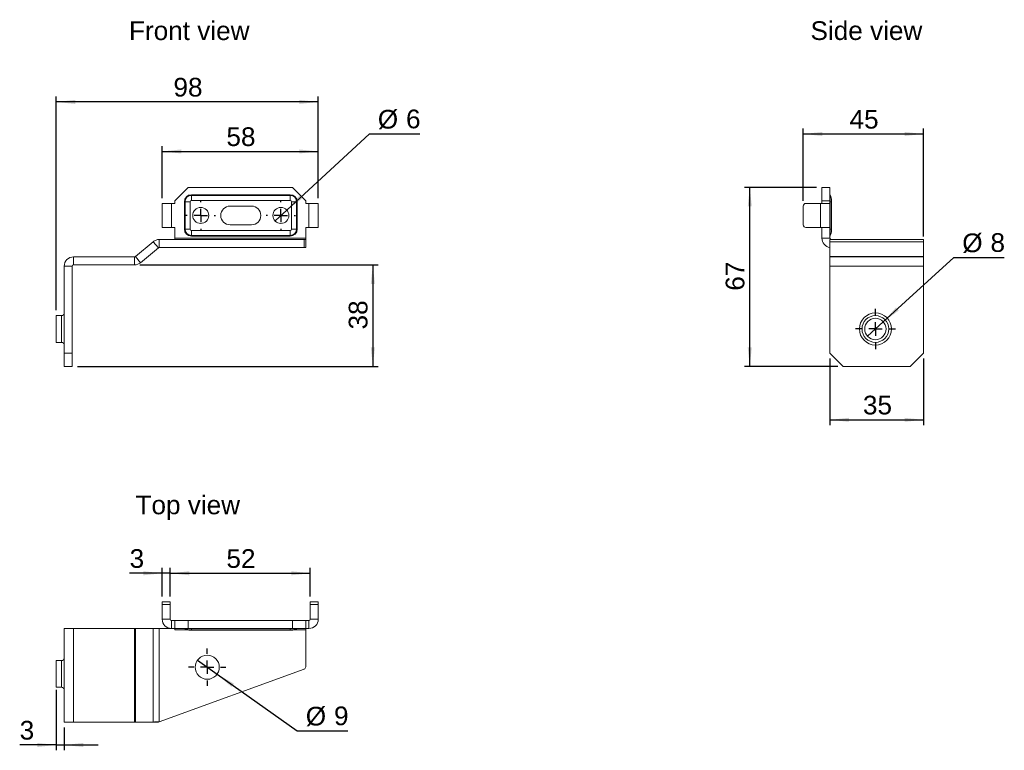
# Model space of a CAD drawing. Header units: millimetres. Extents: x 117 to 486, y 115 to 388.
import ezdxf

# ---------------------------------------------------------------- set-up
doc = ezdxf.new("R2010")
doc.units = ezdxf.units.MM
doc.header["$LTSCALE"] = 2
doc.layers.add('FORMAT', color=7, linetype='Continuous')
doc.styles.add('SLDTEXTSTYLE0', font='arial.ttf')
doc.styles.add('SLDTEXTSTYLE1', font='arial.ttf')

msp = doc.modelspace()

# ---------------------------------------------------------------- linework, layer by layer
at = {"color": 7, "linetype": 'Continuous', "lineweight": 18}
for p, q in [((180.36, 325.33), (175.36, 320.33)), ((180.36, 325.33), (219.36, 325.33)), ((224.36, 320.33), (219.36, 325.33)), ((417.47, 325.33), (420.47, 325.33)), ((417.47, 320.33), (417.47, 325.33)), ((420.47, 325.33), (420.47, 320.33)), ((181.57, 322.57), (218.57, 322.57)), ((181.57, 322.57), (181.57, 322.31)), ((181.57, 322.31), (181.57, 320.47)), ((218.57, 322.31), (181.57, 322.31)), ((218.57, 320.47), (181.57, 320.47)), ((218.57, 322.57), (218.57, 322.31)), ((218.57, 322.31), (218.57, 320.47)), ((420.55, 322.31), (420.55, 319.97)), ((421.07, 320.47), (421.07, 319.97)), ((170.66, 319.33), (170.66, 310.33)), ((170.66, 319.33), (174.16, 319.33)), ((174.16, 319.33), (174.16, 310.33)), ((174.16, 319.33), (175.36, 319.33)), ((175.36, 319.33), (175.36, 320.33)), ((178.96, 309.7), (178.96, 319.97)), ((178.96, 319.97), (179.22, 319.97)), ((179.22, 319.97), (179.22, 309.7)), ((181.07, 319.97), (179.22, 319.97)), ((181.07, 319.97), (181.07, 309.7)), ((196.06, 318.33), (204.06, 318.33)), ((219.07, 309.7), (219.07, 319.97)), ((220.91, 319.97), (219.07, 319.97)), ((220.91, 309.7), (220.91, 319.97)), ((220.91, 319.97), (221.17, 319.97)), ((221.17, 319.97), (221.17, 309.7)), ((224.36, 320.33), (224.36, 319.33)), ((225.56, 319.33), (224.36, 319.33)), ((225.56, 310.33), (225.56, 319.33)), ((225.56, 319.33), (229.06, 319.33)), ((229.06, 310.33), (229.06, 319.33)), ((410.47, 318.33), (410.47, 311.33)), ((416.97, 319.33), (411.47, 319.33)), ((416.97, 319.33), (416.97, 310.33)), ((416.97, 319.33), (420.47, 319.33)), ((420.47, 320.33), (417.47, 320.33)), ((417.47, 319.33), (417.47, 320.33)), ((420.47, 319.33), (420.47, 320.33)), ((420.47, 319.97), (420.55, 319.97)), ((420.47, 319.33), (420.47, 310.33)), ((420.55, 319.97), (420.55, 309.7)), ((421.07, 319.97), (420.55, 319.97)), ((421.07, 319.97), (421.07, 309.7)), ((174.16, 310.33), (170.66, 310.33)), ((174.16, 310.33), (175.36, 310.33)), ((175.36, 306.33), (175.36, 310.33)), ((178.96, 309.7), (179.22, 309.7)), ((181.07, 309.7), (179.22, 309.7)), ((204.06, 311.33), (196.06, 311.33)), ((220.91, 309.7), (219.07, 309.7)), ((220.91, 309.7), (221.17, 309.7)), ((224.36, 310.33), (224.36, 306.33)), ((225.56, 310.33), (224.36, 310.33)), ((229.06, 310.33), (225.56, 310.33)), ((411.47, 310.33), (416.97, 310.33)), ((420.47, 310.33), (416.97, 310.33)), ((417.47, 306.33), (417.47, 310.33)), ((420.47, 306.33), (420.47, 310.33)), ((420.47, 309.7), (420.55, 309.7)), ((420.55, 309.7), (420.55, 307.35)), ((421.07, 309.7), (420.55, 309.7)), ((421.07, 309.7), (421.07, 309.2)), ((169.55, 302.83), (169.55, 305.83)), ((169.55, 305.83), (223.71, 305.83)), ((175.36, 306.33), (175.36, 305.83)), ((224.36, 306.33), (175.36, 306.33)), ((181.57, 309.2), (218.57, 309.2)), ((181.57, 309.2), (181.57, 307.35)), ((181.57, 307.35), (218.57, 307.35)), ((181.57, 307.35), (181.57, 307.09)), ((218.57, 307.09), (181.57, 307.09)), ((218.57, 309.2), (218.57, 307.35)), ((218.57, 307.35), (218.57, 307.09)), ((223.71, 302.83), (223.71, 305.83)), ((223.71, 305.83), (224.36, 305.83)), ((224.36, 305.83), (224.36, 306.33)), ((224.36, 305.83), (224.36, 302.83)), ((420.47, 306.33), (417.47, 306.33)), ((420.47, 305.01), (420.47, 305.83)), ((420.47, 305.83), (455.41, 305.83)), ((160.66, 299.45), (167.3, 305.01)), ((162.59, 297.15), (169.22, 302.71)), ((169.22, 302.71), (167.3, 305.01)), ((169.55, 302.83), (223.71, 302.83)), ((224.36, 302.83), (223.71, 302.83)), ((455.47, 305.01), (420.47, 305.01)), ((420.47, 305.01), (420.47, 299.45)), ((455.47, 299.45), (455.47, 305.01)), ((137.52, 299.33), (160.34, 299.33)), ((137.52, 296.33), (137.52, 299.33)), ((160.34, 299.33), (160.34, 296.33)), ((160.66, 299.45), (162.59, 297.15)), ((455.47, 299.45), (420.47, 299.45)), ((420.47, 299.45), (420.47, 299.33)), ((420.47, 295.83), (420.47, 299.33)), ((420.47, 299.33), (455.47, 299.33)), ((455.47, 299.33), (455.47, 299.45)), ((455.47, 299.33), (455.47, 295.83)), ((137.02, 295.83), (134.02, 295.83)), ((134.02, 263.33), (134.02, 295.83)), ((137.02, 263.33), (137.02, 295.83)), ((137.52, 296.33), (160.34, 296.33)), ((420.47, 295.83), (455.47, 295.83)), ((420.47, 295.83), (420.47, 263.33)), ((455.47, 263.33), (455.47, 295.83)), ((133.02, 277.33), (131.02, 277.33)), ((131.02, 267.33), (131.02, 277.33)), ((133.02, 267.33), (133.02, 277.33)), ((131.02, 267.33), (133.02, 267.33)), ((134.02, 263.33), (137.02, 263.33)), ((134.02, 258.33), (134.02, 263.33)), ((137.02, 263.33), (137.02, 258.33)), ((420.47, 263.33), (425.47, 258.33)), ((450.47, 258.33), (455.47, 263.33)), ((137.02, 258.33), (134.02, 258.33)), ((425.47, 258.33), (450.47, 258.33)), ((170.66, 170.21), (173.66, 170.21)), ((170.66, 169.21), (170.66, 170.21)), ((173.66, 170.21), (173.66, 169.21)), ((226.06, 170.21), (229.06, 170.21)), ((226.06, 169.21), (226.06, 170.21)), ((229.06, 170.21), (229.06, 169.21)), ((170.66, 163.71), (170.66, 169.21)), ((173.66, 169.21), (170.66, 169.21)), ((173.66, 163.71), (173.66, 169.21)), ((229.06, 169.21), (226.06, 169.21)), ((226.06, 163.71), (226.06, 169.21)), ((229.06, 163.71), (229.06, 169.21)), ((173.66, 163.71), (170.66, 163.71)), ((174.16, 163.21), (174.16, 160.21)), ((174.16, 163.21), (175.36, 163.21)), ((175.36, 160.21), (175.36, 163.21)), ((175.36, 163.21), (180.36, 163.21)), ((180.36, 163.21), (180.36, 160.21)), ((180.36, 163.21), (219.36, 163.21)), ((219.36, 160.21), (219.36, 163.21)), ((219.36, 163.21), (224.36, 163.21)), ((224.36, 163.21), (224.36, 160.21)), ((225.56, 163.21), (224.36, 163.21)), ((225.56, 163.21), (225.56, 160.21)), ((226.06, 163.71), (229.06, 163.71)), ((134.02, 160.21), (134.02, 125.21)), ((134.02, 160.21), (137.52, 160.21)), ((160.34, 160.21), (137.52, 160.21)), ((137.52, 160.21), (137.52, 125.21)), ((160.34, 160.21), (160.34, 125.21)), ((160.66, 160.21), (160.34, 160.21)), ((160.66, 125.21), (160.66, 160.21)), ((167.3, 160.21), (160.66, 160.21)), ((167.3, 125.21), (167.3, 160.21)), ((167.3, 160.21), (169.55, 160.21)), ((169.55, 160.21), (169.55, 125.28)), ((174.16, 160.21), (169.55, 160.21)), ((174.16, 160.21), (175.36, 160.21)), ((180.36, 160.21), (175.36, 160.21)), ((175.36, 160.21), (175.36, 159.71)), ((175.36, 159.71), (180.24, 159.71)), ((181.57, 160.14), (179.22, 160.14)), ((180.36, 160.21), (219.36, 160.21)), ((181.57, 159.61), (181.07, 159.61)), ((181.57, 160.21), (181.57, 160.14)), ((218.57, 160.14), (181.57, 160.14)), ((181.57, 160.14), (181.57, 159.61)), ((218.57, 159.61), (181.57, 159.61)), ((218.57, 160.21), (218.57, 160.14)), ((220.91, 160.14), (218.57, 160.14)), ((218.57, 160.14), (218.57, 159.61)), ((219.07, 159.61), (218.57, 159.61)), ((224.36, 160.21), (219.36, 160.21)), ((219.9, 159.71), (224.36, 159.71)), ((225.56, 160.21), (224.36, 160.21)), ((224.36, 159.71), (224.36, 160.21)), ((224.36, 145.91), (224.36, 159.71)), ((133.02, 148.21), (131.02, 148.21)), ((131.02, 138.21), (131.02, 148.21)), ((133.02, 143.21), (133.02, 148.21)), ((169.55, 125.28), (223.71, 144.97)), ((133.02, 138.21), (133.02, 143.21)), ((131.02, 138.21), (133.02, 138.21)), ((137.52, 125.21), (134.02, 125.21)), ((137.52, 125.21), (160.34, 125.21)), ((160.34, 125.21), (160.66, 125.21)), ((160.66, 125.21), (167.3, 125.21)), ((169.22, 125.21), (167.3, 125.21))]:
    msp.add_line(p, q, dxfattribs=at)
for centre, radius in [((185.06, 314.83), 3), ((215.06, 314.83), 3), ((437.47, 272.33), 6), ((437.47, 272.33), 5), ((437.47, 272.33), 4), ((187.52, 145.71), 4.5)]:
    msp.add_circle(centre, radius, dxfattribs=at)
for centre, radius, start, end in [((181.57, 319.97), 2.61, 90, 180), ((181.57, 319.97), 2.34, 90, 180), ((181.57, 319.97), 0.5, 90, 180), ((218.57, 319.97), 2.61, 360, 90), ((218.57, 319.97), 2.34, 0, 90), ((218.57, 319.97), 0.5, 0, 90), ((420.97, 322.57), 0.5, 180, 211.7883), ((417.57, 320.47), 3.5, 0, 31.7883), ((196.06, 314.83), 3.5, 90, 270), ((204.06, 314.83), 3.5, 270, 90), ((411.47, 318.33), 1, 90, 180), ((181.57, 309.7), 2.61, 180, 270), ((181.57, 309.7), 2.34, 180, 270), ((181.57, 309.7), 0.5, 180, 270), ((218.57, 309.7), 0.5, 270, 0), ((218.57, 309.7), 2.34, 270, 0), ((218.57, 309.7), 2.61, 270, 0), ((411.47, 311.33), 1, 180, 270), ((420.97, 306.33), 3.5, 180, 261.7868), ((420.97, 307.09), 0.5, 148.2117, 180), ((420.97, 306.33), 0.5, 180, 270), ((417.57, 309.2), 3.5, 328.2117, 0), ((137.52, 295.83), 3.5, 90, 180), ((160.34, 299.83), 0.5, 270, 310), ((137.52, 295.83), 0.5, 90, 180), ((160.34, 299.83), 3.5, 270, 310), ((133.02, 278.33), 1, 270, 0), ((133.02, 266.33), 1, 360, 90), ((174.16, 163.71), 3.5, 180, 270), ((174.16, 163.71), 0.5, 180, 270), ((225.56, 163.71), 3.5, 270, 0), ((225.56, 163.71), 0.5, 270, 0), ((178.96, 159.71), 0.5, 58.2117, 90), ((181.07, 163.11), 3.5, 238.2117, 270), ((219.07, 163.11), 3.5, 270, 301.7883), ((221.17, 159.71), 0.5, 90, 121.7883), ((133.02, 149.21), 1, 270, 0), ((223.36, 145.91), 1, 289.9831, 0), ((133.02, 137.21), 1, 0, 90)]:
    msp.add_arc(centre, radius, start, end, dxfattribs=at)
for points in [[(169.55, 305.83), (169.14, 305.83), (168.73, 305.76), (167.97, 305.48), (167.61, 305.27), (167.3, 305.01)], [(455.41, 305.83), (455.42, 305.83), (455.43, 305.76), (455.45, 305.48), (455.46, 305.27), (455.47, 305.01)], [(169.55, 125.28), (169.14, 125.27), (168.73, 125.26), (167.97, 125.23), (167.61, 125.22), (167.3, 125.21)]]:
    msp.add_open_spline(points, degree=3, knots=[0, 0, 0, 0, 0.5, 0.5, 1, 1, 1, 1], dxfattribs=at)
msp.add_open_spline([(169.55, 302.83), (169.43, 302.83), (169.31, 302.79), (169.22, 302.71)], degree=3, dxfattribs=at)
at = {"layer": 'FORMAT', "color": 7}
for p, q in [((131.02, 279.33), (131.02, 359.33)), ((229.06, 357.33), (131.02, 357.33)), ((229.06, 321.33), (229.06, 359.33)), ((410.47, 320.33), (410.47, 347.33)), ((455.47, 307.01), (455.47, 347.33)), ((217.27, 316.86), (248.15, 345.33)), ((248.15, 345.33), (267.05, 345.33)), ((410.47, 345.33), (455.47, 345.33)), ((170.66, 321.33), (170.66, 340.79)), ((229.06, 321.33), (229.06, 340.79)), ((170.66, 338.79), (229.06, 338.79)), ((415.47, 325.33), (388.47, 325.33)), ((390.47, 258.33), (390.47, 325.33)), ((185.06, 319.83), (185.06, 320.33)), ((185.06, 314.83), (185.06, 317.33)), ((212.86, 312.8), (217.27, 316.86)), ((215.06, 319.83), (215.06, 320.33)), ((215.06, 314.83), (215.06, 317.33)), ((180.06, 314.83), (179.56, 314.83)), ((185.06, 314.83), (182.56, 314.83)), ((185.06, 314.83), (185.06, 312.33)), ((185.06, 314.83), (187.56, 314.83)), ((190.06, 314.83), (190.56, 314.83)), ((210.06, 314.83), (209.56, 314.83)), ((215.06, 314.83), (212.56, 314.83)), ((215.06, 314.83), (215.06, 312.33)), ((215.06, 314.83), (217.56, 314.83)), ((220.06, 314.83), (220.56, 314.83)), ((185.06, 309.83), (185.06, 309.33)), ((215.06, 309.83), (215.06, 309.33)), ((440.43, 275.02), (466.79, 299.05)), ((466.79, 299.05), (485.69, 299.05)), ((162.34, 296.33), (251.46, 296.33)), ((249.46, 296.33), (249.46, 258.33)), ((437.47, 277.33), (437.47, 279.83)), ((434.52, 269.63), (440.43, 275.02)), ((437.47, 272.33), (437.47, 274.83)), ((432.47, 272.33), (429.97, 272.33)), ((437.47, 272.33), (434.97, 272.33)), ((437.47, 272.33), (437.47, 269.83)), ((437.47, 272.33), (439.97, 272.33)), ((442.47, 272.33), (444.97, 272.33)), ((437.47, 267.33), (437.47, 264.83)), ((139.02, 258.33), (251.46, 258.33)), ((423.47, 258.33), (388.47, 258.33)), ((420.47, 261.33), (420.47, 236.33)), ((455.47, 261.33), (455.47, 236.33)), ((420.47, 238.33), (455.47, 238.33)), ((170.66, 180.89), (158.47, 180.89)), ((170.66, 172.21), (170.66, 182.89)), ((173.66, 180.89), (170.66, 180.89)), ((173.66, 172.21), (173.66, 182.89)), ((173.66, 172.21), (173.66, 182.89)), ((173.66, 180.89), (226.06, 180.89)), ((173.66, 180.89), (186.36, 180.89)), ((226.06, 172.21), (226.06, 182.89)), ((187.52, 150.71), (187.52, 152.71)), ((183.85, 148.31), (191.2, 143.11)), ((187.52, 145.71), (187.52, 148.21)), ((182.52, 145.71), (180.52, 145.71)), ((187.52, 145.71), (185.02, 145.71)), ((187.52, 145.71), (187.52, 143.21)), ((187.52, 145.71), (190.02, 145.71)), ((192.52, 145.71), (194.52, 145.71)), ((187.52, 140.71), (187.52, 138.71)), ((191.2, 143.11), (221.21, 121.88)), ((131.02, 137.21), (131.02, 114.61)), ((134.02, 123.21), (134.02, 114.61)), ((221.21, 121.88), (240.11, 121.88)), ((131.02, 116.61), (117.35, 116.61)), ((131.02, 116.61), (134.02, 116.61)), ((134.02, 116.61), (146.72, 116.61))]:
    msp.add_line(p, q, dxfattribs=at)
for points in [[(131.02, 357.33), (138.14, 356.57), (138.14, 358.09)], [(229.06, 357.33), (221.95, 358.09), (221.95, 356.57)], [(410.47, 345.33), (417.59, 344.57), (417.59, 346.09)], [(455.47, 345.33), (448.36, 346.09), (448.36, 344.57)], [(170.66, 338.79), (177.78, 338.03), (177.78, 339.55)], [(229.06, 338.79), (221.95, 339.55), (221.95, 338.03)], [(390.47, 325.33), (389.71, 318.22), (391.24, 318.22)], [(217.27, 316.86), (223.01, 321.12), (221.98, 322.24)], [(249.46, 296.33), (248.7, 289.22), (250.22, 289.22)], [(440.43, 275.02), (446.2, 279.25), (445.17, 280.38)], [(249.46, 258.33), (250.22, 265.44), (248.7, 265.44)], [(390.47, 258.33), (391.24, 265.44), (389.71, 265.44)], [(420.47, 238.33), (427.59, 237.57), (427.59, 239.09)], [(455.47, 238.33), (448.36, 239.09), (448.36, 237.57)], [(170.66, 180.89), (163.55, 181.65), (163.55, 180.12)], [(173.66, 180.89), (180.78, 180.12), (180.78, 181.65)], [(173.66, 180.89), (180.78, 180.12), (180.78, 181.65)], [(226.06, 180.89), (218.95, 181.65), (218.95, 180.12)], [(191.2, 143.11), (196.56, 138.38), (197.44, 139.63)], [(131.02, 116.61), (123.91, 117.37), (123.91, 115.85)], [(134.02, 116.61), (141.14, 115.85), (141.14, 117.37)]]:
    msp.add_solid(points, dxfattribs=at)

# ---------------------------------------------------------------- texts
at = {"layer": 'FORMAT', "color": 7, "linetype": 'Continuous', "style": 'SLDTEXTSTYLE1'}
for s, p in [('Front view', (158.24, 380.49)), ('Side view', (413.18, 380.52)), ('Top view', (160.67, 202.98))]:
    msp.add_text(s, height=7, dxfattribs=at).set_placement(p)
at = {"layer": 'FORMAT', "color": 7, "char_height": 7, "attachment_point": 1, "style": 'SLDTEXTSTYLE0'}
for s, insert in [('98', (174.87, 366.35)), ('%%c', (251.33, 354.35)), ('6', (261.88, 354.46)), ('45', (427.8, 354.35)), ('58', (194.69, 347.82)), ('%%c', (469.96, 308.08)), ('8', (480.52, 308.19)), ('35', (432.8, 247.35)), ('3', (158.47, 189.91)), ('52', (194.69, 189.91)), ('%%c', (224.38, 130.9)), ('9', (234.94, 131.01)), ('3', (117.35, 125.63))]:
    msp.add_mtext(s, dxfattribs=dict(at, insert=insert))
at = {"layer": 'FORMAT', "color": 7, "char_height": 7, "attachment_point": 1, "rotation": 90, "style": 'SLDTEXTSTYLE0'}
for s, insert in [('67', (381.45, 286.66)), ('38', (240.44, 272.16))]:
    msp.add_mtext(s, dxfattribs=dict(at, insert=insert))

doc.saveas('drawing.dxf')
